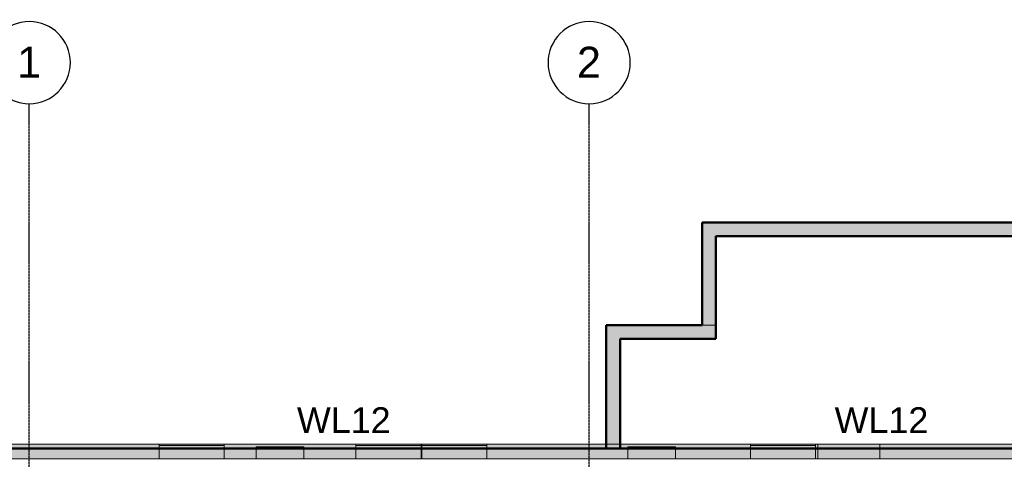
# Model space of a CAD drawing. Header units: inches. Extents: x -4126 to -1814, y 9773 to 12338.
# Tile 83 of 113: x -3487 to -2912, y 12081 to 12338. Entities that reach past the tile are written whole.
import ezdxf

# ---------------------------------------------------------------- set-up
doc = ezdxf.new("R2010")
doc.units = ezdxf.units.IN
doc.header["$MEASUREMENT"] = 0
doc.linetypes.add('Grid Line 1_2_', pattern=[0.875, 0.5, -0.125, 0.125, -0.125])
for name, color, linetype, lineweight in [('A-WALL', 113, 'Continuous', 13), ('S-FNDN', 32, 'Continuous', 13), ('S-GRID', 1, 'Continuous', 9), ('S-GRID-IDEN', 1, 'Continuous', 30)]:
    doc.layers.add(name, color=color, linetype=linetype, lineweight=lineweight)
doc.layers.add('loads', color=1, linetype='Continuous')
doc.styles.add('Arial', font='Arial.ttf', dxfattribs={"height": 18})

# ---------------------------------------------------------------- blocks, each defined once
blk = doc.blocks.new('CTR - 1st Phase - Shell_rvt-1-FRAMING PLAN - 1ST FLOOR')
at = {"layer": 'A-WALL', "lineweight": 5, "transparency": 33554585}
h = blk.add_hatch(color=13, dxfattribs=at)
h.paths.add_polyline_path([(-2718.32, 12087.19), (-2716.32, 12087.19), (-2716.32, 12089.69), (-2753.31, 12089.69), (-2753.31, 12087.19), (-2746.2, 12087.19), (-2746.2, 12088.19), (-2718.32, 12088.19), (-2718.32, 12087.2)], flags=0)
h.paths.add_polyline_path([(-3819.32, 12087.19), (-3712.62, 12087.19), (-3712.62, 12089.69), (-3823.2, 12089.69), (-3823.2, 12087.19)], flags=0)
h.paths.add_polyline_path([(-3674.6, 12087.19), (-3673.59, 12087.19), (-3673.59, 12089.69), (-3674.6, 12089.69), (-3674.6, 12087.75)], flags=0)
h.paths.add_polyline_path([(-3637.46, 12087.19), (-3631.32, 12087.19), (-3631.32, 12089.69), (-3637.46, 12089.69), (-3637.46, 12087.27)], flags=0)
h.paths.add_polyline_path([(-2791.52, 12087.19), (-2791.34, 12087.19), (-2791.34, 12089.69), (-2791.52, 12089.69), (-2791.52, 12087.63)], flags=0)
h.paths.add_polyline_path([(-3136.32, 12087.19), (-3131.77, 12087.19), (-3131.77, 12088.19), (-3103.89, 12088.19), (-3103.89, 12087.19), (-3060.14, 12087.19), (-3060.14, 12089.69), (-3136.32, 12089.69), (-3136.32, 12089.64)], flags=0)
h.paths.add_polyline_path([(-2829.55, 12087.19), (-2829.55, 12089.69), (-2831.06, 12089.69), (-2831.06, 12087.19)], flags=0)
h.paths.add_polyline_path([(-3022.11, 12087.19), (-3020.79, 12087.19), (-3020.79, 12089.69), (-3022.11, 12089.69), (-3022.11, 12088.98)], flags=0)
h.paths.add_polyline_path([(-2984.66, 12087.19), (-2867.19, 12087.19), (-2867.19, 12089.69), (-2984.66, 12089.69), (-2984.66, 12088.76)], flags=0)
h = blk.add_hatch(color=13, dxfattribs=at)
h.paths.add_polyline_path([(-3823.2, 12081.06), (-3822.07, 12081.06), (-3822.03, 12081.19), (-3712.62, 12081.19), (-3712.62, 12087.19), (-3823.2, 12087.19)], flags=0)
h.paths.add_polyline_path([(-3631.32, 12081.19), (-3628.8, 12081.19), (-3628.8, 12087.19), (-3637.46, 12087.19), (-3637.46, 12081.19), (-3631.39, 12081.19)], flags=0)
h.paths.add_polyline_path([(-3673.59, 12081.19), (-3673.59, 12087.19), (-3674.6, 12087.15), (-3674.6, 12081.19)], flags=0)
h.paths.add_polyline_path([(-3582.66, 12081.19), (-3559.15, 12081.19), (-3559.15, 12087.19), (-3600.92, 12087.19), (-3600.92, 12081.19), (-3582.7, 12081.19)], flags=0)
h.paths.add_polyline_path([(-3487.74, 12081.19), (-3405.42, 12081.19), (-3405.42, 12087.19), (-3521.12, 12087.19), (-3521.12, 12081.19), (-3488.14, 12081.19)], flags=0)
h.paths.add_polyline_path([(-3348.8, 12081.19), (-3348.8, 12087.19), (-3367.4, 12087.19), (-3367.4, 12081.19)], flags=0)
h.paths.add_polyline_path([(-3296.22, 12081.19), (-3290.54, 12081.19), (-3290.54, 12087.19), (-3320.92, 12087.19), (-3320.92, 12081.19), (-3296.61, 12081.19)], flags=0)
h.paths.add_polyline_path([(-3199.61, 12081.19), (-3131.77, 12081.19), (-3131.77, 12087.19), (-3214.11, 12087.19), (-3214.11, 12081.19), (-3199.65, 12081.19)], flags=0)
h.paths.add_polyline_path([(-3103.84, 12081.19), (-3060.14, 12081.19), (-3060.14, 12087.19), (-3103.89, 12087.19), (-3103.88, 12081.19)], flags=0)
h.paths.add_polyline_path([(-2960.16, 12081.19), (-2867.19, 12081.19), (-2867.19, 12087.19), (-2984.66, 12087.19), (-2984.66, 12081.19), (-2960.2, 12081.19)], flags=0)
h.paths.add_polyline_path([(-3252.51, 12081.19), (-3252.14, 12081.19), (-3252.14, 12087.19), (-3252.51, 12087.19), (-3252.51, 12084.89)], flags=0)
h.paths.add_polyline_path([(-3022.11, 12081.19), (-3020.79, 12081.19), (-3020.79, 12087.19), (-3022.11, 12087.18), (-3022.11, 12081.46)], flags=0)
h.paths.add_polyline_path([(-2656.02, 12081.19), (-2641.82, 12081.19), (-2641.82, 12081.69), (-2641.24, 12081.69), (-2641.24, 12087.19), (-2656.32, 12087.19), (-2656.32, 12081.19)], flags=0)
h = blk.add_hatch(color=13, dxfattribs=at)
h.paths.add_polyline_path([(-3290.54, 12087.19), (-3290.54, 12089.69), (-3367.4, 12089.69), (-3367.4, 12087.19), (-3348.8, 12087.19), (-3348.8, 12088.19), (-3320.92, 12088.19), (-3320.92, 12087.19)], flags=0)
h.paths.add_polyline_path([(-2696.32, 12087.19), (-2696.32, 12089.69), (-2716.32, 12089.69), (-2716.32, 12087.19)], flags=0)
h.paths.add_polyline_path([(-3631.32, 12087.19), (-3628.8, 12087.19), (-3628.8, 12088.19), (-3600.92, 12088.19), (-3600.92, 12087.19), (-3559.15, 12087.19), (-3559.15, 12089.69), (-3631.32, 12089.69)], flags=0)
h.paths.add_polyline_path([(-2641.24, 12087.19), (-2641.24, 12089.69), (-2656.32, 12089.69), (-2656.32, 12087.19)], flags=0)
h.paths.add_polyline_path([(-3521.12, 12087.19), (-3405.42, 12087.19), (-3405.42, 12089.69), (-3521.12, 12089.69), (-3521.12, 12089.12)], flags=0)
h.paths.add_polyline_path([(-3144.32, 12087.19), (-3144.32, 12089.69), (-3214.11, 12089.69), (-3214.11, 12087.19)], flags=0)
h.paths.add_polyline_path([(-3252.51, 12087.19), (-3252.14, 12087.19), (-3252.14, 12089.69), (-3252.51, 12089.69), (-3252.51, 12087.74)], flags=0)
for points in [[(-3367.4, 12087.19), (-3367.4, 12089.69), (-3405.42, 12089.69), (-3405.42, 12087.19)], [(-3391.09, 12081.19), (-3367.4, 12081.19), (-3367.4, 12087.19), (-3405.42, 12087.19), (-3405.42, 12081.19), (-3391.13, 12081.19)], [(-3320.92, 12087.19), (-3320.92, 12088.19), (-3348.8, 12088.19), (-3348.8, 12087.19)], [(-3343.29, 12081.19), (-3320.92, 12081.19), (-3320.92, 12087.19), (-3348.8, 12087.19), (-3348.8, 12081.19), (-3343.67, 12081.19)], [(-3261.58, 12087.19), (-3252.51, 12087.19), (-3252.51, 12089.69), (-3290.54, 12089.69), (-3290.54, 12087.19)], [(-3252.51, 12081.19), (-3252.51, 12087.19), (-3290.54, 12087.19), (-3290.54, 12081.19), (-3261.58, 12081.19)], [(-3214.11, 12087.19), (-3214.11, 12089.69), (-3252.14, 12089.69), (-3252.14, 12087.19)], [(-3247.45, 12081.19), (-3214.11, 12081.19), (-3214.11, 12087.19), (-3252.14, 12087.19), (-3252.14, 12081.19), (-3247.49, 12081.19)], [(-3136.32, 12087.19), (-3136.32, 12089.69), (-3144.32, 12089.69), (-3144.32, 12087.19)], [(-3103.89, 12087.19), (-3103.89, 12088.19), (-3131.77, 12088.19), (-3131.77, 12087.19), (-3126.51, 12087.19)], [(-3105.08, 12081.19), (-3103.89, 12081.19), (-3103.89, 12087.19), (-3131.77, 12087.19), (-3131.77, 12081.19), (-3126.51, 12081.19)], [(-3022.11, 12087.19), (-3022.11, 12089.69), (-3060.14, 12089.69), (-3060.14, 12087.19)], [(-3055.92, 12081.19), (-3022.11, 12081.19), (-3022.11, 12087.19), (-3060.14, 12087.19), (-3060.14, 12081.19), (-3055.96, 12081.19)], [(-2991.44, 12087.19), (-2984.66, 12087.19), (-2984.66, 12089.69), (-3020.79, 12089.69), (-3020.79, 12087.19)], [(-3008.04, 12081.19), (-2984.66, 12081.19), (-2984.66, 12087.19), (-3020.79, 12087.19), (-3020.79, 12081.19), (-3008.08, 12081.19)], [(-3391.18, 12081.06), (-3390.72, 12081.06), (-3390.72, 12081.19), (-3391.55, 12081.19), (-3391.55, 12081.06)], [(-3343.25, 12081.06), (-3342.84, 12081.06), (-3342.84, 12081.19), (-3343.67, 12081.19), (-3343.67, 12081.06), (-3343.29, 12081.06)], [(-3252.51, 12081.06), (-3252.51, 12081.19), (-3290.54, 12081.19), (-3290.54, 12081.06), (-3261.58, 12081.06)], [(-3247.07, 12081.06), (-3247.07, 12081.19), (-3247.91, 12081.19), (-3247.91, 12081.06), (-3247.45, 12081.06)], [(-3104.69, 12081.06), (-3104.69, 12081.19), (-3105.08, 12081.19), (-3105.08, 12081.06)], [(-3103.89, 12081.06), (-3103.89, 12081.19), (-3104.26, 12081.19), (-3104.26, 12081.06)], [(-3056, 12081.06), (-3055.54, 12081.06), (-3055.54, 12081.19), (-3056.38, 12081.19), (-3056.38, 12081.06)], [(-3008.12, 12081.06), (-3007.66, 12081.06), (-3007.66, 12081.19), (-3008.5, 12081.19), (-3008.5, 12081.06)]]:
    blk.add_hatch(color=13, dxfattribs=at).paths.add_polyline_path(points, flags=0)
h = blk.add_hatch(color=13, dxfattribs=at)
h.paths.add_polyline_path([(-2912.27, 12081.06), (-2911.9, 12081.06), (-2911.9, 12081.19), (-2912.73, 12081.19), (-2912.73, 12081.06), (-2912.32, 12081.06)], flags=0)
h.paths.add_polyline_path([(-3487.32, 12081.06), (-3486.48, 12081.06), (-3486.48, 12081.19), (-3487.32, 12081.19)], flags=0)
h.paths.add_polyline_path([(-3582.25, 12081.06), (-3582.25, 12081.19), (-3583.08, 12081.19), (-3583.08, 12081.06), (-3582.62, 12081.06)], flags=0)
h.paths.add_polyline_path([(-3439.02, 12081.06), (-3438.6, 12081.06), (-3438.6, 12081.19), (-3439.43, 12081.19), (-3439.43, 12081.06), (-3439.06, 12081.06)], flags=0)
h.paths.add_polyline_path([(-2959.78, 12081.06), (-2959.78, 12081.19), (-2960.61, 12081.19), (-2960.61, 12081.06), (-2960.16, 12081.06)], flags=0)
h.paths.add_polyline_path([(-3103.43, 12081.06), (-3103.43, 12081.19), (-3103.89, 12081.19), (-3103.88, 12081.06), (-3103.8, 12081.06)], flags=0)
h.paths.add_polyline_path([(-3295.37, 12081.06), (-3294.95, 12081.06), (-3294.95, 12081.19), (-3295.79, 12081.19), (-3295.79, 12081.06), (-3295.41, 12081.06)], flags=0)
h.paths.add_polyline_path([(-3152.14, 12081.06), (-3151.31, 12081.06), (-3151.31, 12081.19), (-3152.14, 12081.19)], flags=0)
h.paths.add_polyline_path([(-3630.13, 12081.06), (-3630.13, 12081.19), (-3630.96, 12081.19), (-3630.96, 12081.06), (-3630.5, 12081.06)], flags=0)
h.paths.add_polyline_path([(-3199.57, 12081.06), (-3199.19, 12081.06), (-3199.19, 12081.19), (-3200.02, 12081.19), (-3200.02, 12081.06), (-3199.61, 12081.06)], flags=0)
h.paths.add_polyline_path([(-3822.07, 12081.06), (-3821.66, 12081.06), (-3821.66, 12081.19), (-3822.07, 12081.19), (-3822.07, 12081.11)], flags=0)
h.paths.add_polyline_path([(-3726.35, 12081.06), (-3725.89, 12081.06), (-3725.89, 12081.19), (-3726.72, 12081.19), (-3726.72, 12081.06)], flags=0)
h.paths.add_polyline_path([(-3774.15, 12081.06), (-3773.77, 12081.06), (-3773.77, 12081.19), (-3774.61, 12081.19), (-3774.61, 12081.06), (-3774.19, 12081.06)], flags=0)
h = blk.add_hatch(color=13, dxfattribs=at)
h.paths.add_polyline_path([(-2641.82, 12081.06), (-2641.82, 12081.19), (-2656.32, 12081.19), (-2656.32, 12081.06)], flags=0)
h.paths.add_polyline_path([(-3599.25, 12081.06), (-3583.9, 12081.06), (-3583.9, 12081.19), (-3600.92, 12081.19), (-3600.92, 12081.06)], flags=0)
h.paths.add_polyline_path([(-3583.51, 12081.06), (-3583.08, 12081.06), (-3583.08, 12081.19), (-3583.51, 12081.19)], flags=0)
h.paths.add_polyline_path([(-3582.25, 12081.06), (-3581.82, 12081.06), (-3581.82, 12081.19), (-3582.25, 12081.19)], flags=0)
h.paths.add_polyline_path([(-2867.19, 12081.06), (-2867.19, 12081.19), (-2911.08, 12081.19), (-2911.08, 12081.06)], flags=0)
h.paths.add_polyline_path([(-3581.42, 12081.06), (-3559.15, 12081.06), (-3559.15, 12081.19), (-3581.42, 12081.19)], flags=0)
h.paths.add_polyline_path([(-2911.47, 12081.06), (-2911.47, 12081.19), (-2911.9, 12081.19), (-2911.9, 12081.06)], flags=0)
h.paths.add_polyline_path([(-2939.77, 12081.06), (-2913.56, 12081.06), (-2913.56, 12081.19), (-2958.96, 12081.19), (-2958.96, 12081.06)], flags=0)
h.paths.add_polyline_path([(-3628.8, 12081.06), (-3628.8, 12081.19), (-3629.3, 12081.15), (-3629.3, 12081.06)], flags=0)
h.paths.add_polyline_path([(-3521.12, 12081.06), (-3488.14, 12081.06), (-3488.14, 12081.19), (-3521.12, 12081.19)], flags=0)
h.paths.add_polyline_path([(-2912.73, 12081.06), (-2912.73, 12081.19), (-2913.16, 12081.19), (-2913.16, 12081.06)], flags=0)
h.paths.add_polyline_path([(-3487.74, 12081.06), (-3487.32, 12081.06), (-3487.32, 12081.19), (-3487.74, 12081.19)], flags=0)
h.paths.add_polyline_path([(-3629.7, 12081.06), (-3629.7, 12081.19), (-3630.13, 12081.19), (-3630.13, 12081.06)], flags=0)
h.paths.add_polyline_path([(-2959.35, 12081.06), (-2959.35, 12081.19), (-2959.78, 12081.19), (-2959.78, 12081.06)], flags=0)
h.paths.add_polyline_path([(-2961.04, 12081.06), (-2960.61, 12081.06), (-2960.61, 12081.19), (-2961.04, 12081.19)], flags=0)
h.paths.add_polyline_path([(-3486.48, 12081.06), (-3486.05, 12081.06), (-3486.05, 12081.19), (-3486.48, 12081.19)], flags=0)
h.paths.add_polyline_path([(-2961.44, 12081.06), (-2961.44, 12081.19), (-2984.66, 12081.19), (-2984.66, 12081.06)], flags=0)
h.paths.add_polyline_path([(-3485.66, 12081.06), (-3440.26, 12081.06), (-3440.26, 12081.19), (-3485.66, 12081.19)], flags=0)
h.paths.add_polyline_path([(-3439.86, 12081.06), (-3439.43, 12081.06), (-3439.43, 12081.19), (-3439.86, 12081.19)], flags=0)
h.paths.add_polyline_path([(-3096.25, 12081.06), (-3060.14, 12081.06), (-3060.14, 12081.19), (-3102.6, 12081.19), (-3102.6, 12081.06)], flags=0)
h.paths.add_polyline_path([(-3103, 12081.06), (-3103, 12081.19), (-3103.43, 12081.19), (-3103.43, 12081.06)], flags=0)
h.paths.add_polyline_path([(-3630.96, 12081.06), (-3630.96, 12081.19), (-3631.39, 12081.19), (-3631.39, 12081.06)], flags=0)
h.paths.add_polyline_path([(-3438.6, 12081.06), (-3438.17, 12081.06), (-3438.17, 12081.19), (-3438.6, 12081.19)], flags=0)
h.paths.add_polyline_path([(-3020.79, 12081.06), (-3020.79, 12081.19), (-3022.11, 12081.19), (-3022.11, 12081.06)], flags=0)
h.paths.add_polyline_path([(-3437.78, 12081.06), (-3405.42, 12081.06), (-3405.42, 12081.19), (-3437.78, 12081.19)], flags=0)
h.paths.add_polyline_path([(-3631.78, 12081.06), (-3631.78, 12081.19), (-3637.46, 12081.19), (-3637.46, 12081.06), (-3633.01, 12081.06)], flags=0)
h.paths.add_polyline_path([(-3152.14, 12081.06), (-3152.14, 12081.19), (-3152.57, 12081.19), (-3152.57, 12081.06)], flags=0)
h.paths.add_polyline_path([(-3152.97, 12081.06), (-3152.97, 12081.19), (-3198.37, 12081.19), (-3198.37, 12081.06)], flags=0)
h.paths.add_polyline_path([(-3367.4, 12081.06), (-3348.8, 12081.06), (-3348.8, 12081.19), (-3367.4, 12081.19)], flags=0)
h.paths.add_polyline_path([(-3320.92, 12081.06), (-3296.61, 12081.06), (-3296.61, 12081.19), (-3320.92, 12081.19)], flags=0)
h.paths.add_polyline_path([(-3198.76, 12081.06), (-3198.76, 12081.19), (-3199.19, 12081.19), (-3199.19, 12081.06)], flags=0)
h.paths.add_polyline_path([(-3296.22, 12081.06), (-3295.79, 12081.06), (-3295.79, 12081.19), (-3296.22, 12081.19)], flags=0)
h.paths.add_polyline_path([(-3131.77, 12081.06), (-3131.77, 12081.19), (-3150.49, 12081.19), (-3150.49, 12081.06)], flags=0)
h.paths.add_polyline_path([(-3150.88, 12081.06), (-3150.88, 12081.19), (-3151.31, 12081.19), (-3151.31, 12081.06)], flags=0)
h.paths.add_polyline_path([(-3294.95, 12081.06), (-3294.52, 12081.06), (-3294.52, 12081.19), (-3294.95, 12081.19)], flags=0)
h.paths.add_polyline_path([(-3200.02, 12081.06), (-3200.02, 12081.19), (-3200.45, 12081.19), (-3200.45, 12081.06)], flags=0)
h.paths.add_polyline_path([(-3294.13, 12081.06), (-3290.54, 12081.06), (-3290.54, 12081.19), (-3294.13, 12081.19)], flags=0)
h.paths.add_polyline_path([(-3200.85, 12081.06), (-3200.85, 12081.19), (-3214.11, 12081.19), (-3214.11, 12081.06)], flags=0)
h.paths.add_polyline_path([(-3252.51, 12081.06), (-3252.14, 12081.06), (-3252.14, 12081.19), (-3252.51, 12081.19)], flags=0)
h.paths.add_polyline_path([(-3819.32, 12081.06), (-3775.43, 12081.06), (-3775.43, 12081.19), (-3820.83, 12081.16), (-3820.83, 12081.06)], flags=0)
h.paths.add_polyline_path([(-3747.32, 12081.06), (-3727.55, 12081.06), (-3727.55, 12081.19), (-3772.95, 12081.19), (-3772.95, 12081.06)], flags=0)
h.paths.add_polyline_path([(-3821.66, 12081.06), (-3821.23, 12081.06), (-3821.23, 12081.19), (-3821.66, 12081.19), (-3821.66, 12081.13)], flags=0)
h.paths.add_polyline_path([(-3712.62, 12081.06), (-3712.62, 12081.19), (-3725.07, 12081.19), (-3725.07, 12081.06)], flags=0)
h.paths.add_polyline_path([(-3674.6, 12081.06), (-3673.59, 12081.06), (-3673.59, 12081.19), (-3674.6, 12081.19)], flags=0)
h.paths.add_polyline_path([(-3725.46, 12081.06), (-3725.46, 12081.19), (-3725.89, 12081.19), (-3725.89, 12081.06)], flags=0)
h.paths.add_polyline_path([(-3726.74, 12081.06), (-3726.72, 12081.06), (-3726.72, 12081.19), (-3727.15, 12081.19), (-3727.15, 12081.06)], flags=0)
h.paths.add_polyline_path([(-3773.76, 12081.06), (-3773.34, 12081.06), (-3773.34, 12081.19), (-3773.77, 12081.19), (-3773.77, 12081.06)], flags=0)
h.paths.add_polyline_path([(-3774.61, 12081.06), (-3774.61, 12081.19), (-3775.04, 12081.19), (-3775.04, 12081.06)], flags=0)
h = blk.add_hatch(color=13, dxfattribs=at)
h.paths.add_polyline_path([(-3486.05, 12081.06), (-3485.66, 12081.06), (-3485.66, 12081.19), (-3486.05, 12081.19)], flags=0)
h.paths.add_polyline_path([(-2911.08, 12081.06), (-2911.08, 12081.19), (-2911.47, 12081.19), (-2911.47, 12081.06)], flags=0)
h.paths.add_polyline_path([(-3583.9, 12081.06), (-3583.51, 12081.06), (-3583.51, 12081.19), (-3583.9, 12081.19)], flags=0)
h.paths.add_polyline_path([(-3581.82, 12081.06), (-3581.42, 12081.06), (-3581.42, 12081.19), (-3581.82, 12081.19)], flags=0)
h.paths.add_polyline_path([(-2913.16, 12081.06), (-2913.16, 12081.19), (-2913.56, 12081.19), (-2913.56, 12081.06)], flags=0)
h.paths.add_polyline_path([(-3629.3, 12081.06), (-3629.3, 12081.19), (-3629.7, 12081.19), (-3629.7, 12081.06)], flags=0)
h.paths.add_polyline_path([(-2958.96, 12081.06), (-2958.96, 12081.19), (-2959.35, 12081.19), (-2959.35, 12081.06)], flags=0)
h.paths.add_polyline_path([(-2961.04, 12081.06), (-2961.04, 12081.19), (-2961.44, 12081.19), (-2961.44, 12081.06)], flags=0)
h.paths.add_polyline_path([(-3488.14, 12081.06), (-3487.74, 12081.06), (-3487.74, 12081.19), (-3488.14, 12081.19)], flags=0)
h.paths.add_polyline_path([(-3440.26, 12081.06), (-3439.86, 12081.06), (-3439.86, 12081.19), (-3440.26, 12081.19)], flags=0)
h.paths.add_polyline_path([(-3102.6, 12081.06), (-3102.6, 12081.19), (-3103, 12081.19), (-3103, 12081.06)], flags=0)
h.paths.add_polyline_path([(-3631.39, 12081.06), (-3631.39, 12081.19), (-3631.78, 12081.19), (-3631.78, 12081.06)], flags=0)
h.paths.add_polyline_path([(-3198.37, 12081.06), (-3198.37, 12081.19), (-3198.76, 12081.19), (-3198.76, 12081.06)], flags=0)
h.paths.add_polyline_path([(-3152.57, 12081.06), (-3152.57, 12081.19), (-3152.97, 12081.19), (-3152.97, 12081.06)], flags=0)
h.paths.add_polyline_path([(-3438.17, 12081.06), (-3437.78, 12081.06), (-3437.78, 12081.19), (-3438.17, 12081.19)], flags=0)
h.paths.add_polyline_path([(-3296.61, 12081.06), (-3296.22, 12081.06), (-3296.22, 12081.19), (-3296.61, 12081.19)], flags=0)
h.paths.add_polyline_path([(-3150.49, 12081.06), (-3150.49, 12081.19), (-3150.88, 12081.19), (-3150.88, 12081.06)], flags=0)
h.paths.add_polyline_path([(-3200.45, 12081.06), (-3200.45, 12081.19), (-3200.85, 12081.19), (-3200.85, 12081.06)], flags=0)
h.paths.add_polyline_path([(-3294.52, 12081.06), (-3294.13, 12081.06), (-3294.13, 12081.19), (-3294.52, 12081.19)], flags=0)
h.paths.add_polyline_path([(-3821.23, 12081.06), (-3820.83, 12081.06), (-3820.83, 12081.19), (-3821.23, 12081.19), (-3821.23, 12081.15)], flags=0)
h.paths.add_polyline_path([(-3725.07, 12081.06), (-3725.07, 12081.19), (-3725.46, 12081.19), (-3725.46, 12081.06)], flags=0)
h.paths.add_polyline_path([(-3775.04, 12081.06), (-3775.04, 12081.19), (-3775.43, 12081.19), (-3775.43, 12081.06)], flags=0)
h.paths.add_polyline_path([(-3727.55, 12081.06), (-3727.15, 12081.06), (-3727.15, 12081.19), (-3727.55, 12081.19)], flags=0)
h.paths.add_polyline_path([(-3773.34, 12081.06), (-3772.95, 12081.06), (-3772.95, 12081.19), (-3773.34, 12081.19)], flags=0)
h = blk.add_hatch(color=13, dxfattribs=at)
h.paths.add_polyline_path([(-3405.42, 12081.06), (-3392.37, 12081.06), (-3392.37, 12081.19), (-3405.42, 12081.19)], flags=0)
h.paths.add_polyline_path([(-3391.98, 12081.06), (-3391.55, 12081.06), (-3391.55, 12081.19), (-3391.98, 12081.19)], flags=0)
h.paths.add_polyline_path([(-3367.4, 12081.06), (-3367.4, 12081.19), (-3389.89, 12081.19), (-3389.89, 12081.06)], flags=0)
h.paths.add_polyline_path([(-3390.29, 12081.06), (-3390.29, 12081.19), (-3390.72, 12081.19), (-3390.72, 12081.06)], flags=0)
h = blk.add_hatch(color=13, dxfattribs=at)
h.paths.add_polyline_path([(-3391.98, 12081.06), (-3391.98, 12081.19), (-3392.37, 12081.19), (-3392.37, 12081.06)], flags=0)
h.paths.add_polyline_path([(-3389.89, 12081.06), (-3389.89, 12081.19), (-3390.29, 12081.19), (-3390.29, 12081.06)], flags=0)
h = blk.add_hatch(color=13, dxfattribs=at)
h.paths.add_polyline_path([(-3344.49, 12081.06), (-3344.49, 12081.19), (-3348.8, 12081.19), (-3348.8, 12081.06)], flags=0)
h.paths.add_polyline_path([(-3320.92, 12081.06), (-3320.92, 12081.19), (-3342.01, 12081.19), (-3342.01, 12081.06)], flags=0)
h.paths.add_polyline_path([(-3342.41, 12081.06), (-3342.41, 12081.19), (-3342.84, 12081.19), (-3342.84, 12081.06)], flags=0)
h.paths.add_polyline_path([(-3344.1, 12081.06), (-3343.67, 12081.06), (-3343.67, 12081.19), (-3344.1, 12081.19)], flags=0)
h = blk.add_hatch(color=13, dxfattribs=at)
h.paths.add_polyline_path([(-3344.49, 12081.06), (-3344.1, 12081.06), (-3344.1, 12081.19), (-3344.49, 12081.19)], flags=0)
h.paths.add_polyline_path([(-3342.01, 12081.06), (-3342.01, 12081.19), (-3342.41, 12081.19), (-3342.41, 12081.06)], flags=0)
h = blk.add_hatch(color=13, dxfattribs=at)
h.paths.add_polyline_path([(-3252.14, 12081.06), (-3248.73, 12081.06), (-3248.73, 12081.19), (-3252.14, 12081.19)], flags=0)
h.paths.add_polyline_path([(-3248.34, 12081.06), (-3247.91, 12081.06), (-3247.91, 12081.19), (-3248.34, 12081.19)], flags=0)
h.paths.add_polyline_path([(-3214.11, 12081.06), (-3214.11, 12081.19), (-3246.25, 12081.19), (-3246.25, 12081.06)], flags=0)
h.paths.add_polyline_path([(-3246.64, 12081.06), (-3246.64, 12081.19), (-3247.07, 12081.19), (-3247.07, 12081.06)], flags=0)
h = blk.add_hatch(color=13, dxfattribs=at)
h.paths.add_polyline_path([(-3248.34, 12081.06), (-3248.34, 12081.19), (-3248.73, 12081.19), (-3248.73, 12081.06)], flags=0)
h.paths.add_polyline_path([(-3246.25, 12081.06), (-3246.25, 12081.19), (-3246.64, 12081.19), (-3246.64, 12081.06)], flags=0)
h = blk.add_hatch(color=13, dxfattribs=at)
h.paths.add_polyline_path([(-3126.51, 12081.06), (-3105.08, 12081.06), (-3105.08, 12081.19), (-3131.77, 12081.19), (-3131.77, 12081.06)], flags=0)
h.paths.add_polyline_path([(-3104.26, 12081.06), (-3104.26, 12081.19), (-3104.69, 12081.19), (-3104.69, 12081.06)], flags=0)
h = blk.add_hatch(color=13, dxfattribs=at)
h.paths.add_polyline_path([(-3060.14, 12081.06), (-3057.2, 12081.06), (-3057.2, 12081.19), (-3060.14, 12081.19)], flags=0)
h.paths.add_polyline_path([(-3056.81, 12081.06), (-3056.38, 12081.06), (-3056.38, 12081.19), (-3056.81, 12081.19)], flags=0)
h.paths.add_polyline_path([(-3022.11, 12081.06), (-3022.11, 12081.19), (-3054.72, 12081.19), (-3054.72, 12081.06)], flags=0)
h.paths.add_polyline_path([(-3055.12, 12081.06), (-3055.12, 12081.19), (-3055.54, 12081.19), (-3055.54, 12081.06)], flags=0)
h = blk.add_hatch(color=13, dxfattribs=at)
h.paths.add_polyline_path([(-3054.72, 12081.06), (-3054.72, 12081.19), (-3055.12, 12081.19), (-3055.12, 12081.06)], flags=0)
h.paths.add_polyline_path([(-3056.81, 12081.06), (-3056.81, 12081.19), (-3057.2, 12081.19), (-3057.2, 12081.06)], flags=0)
h = blk.add_hatch(color=13, dxfattribs=at)
h.paths.add_polyline_path([(-3007.66, 12081.06), (-3007.23, 12081.06), (-3007.23, 12081.19), (-3007.66, 12081.19)], flags=0)
h.paths.add_polyline_path([(-2984.66, 12081.06), (-2984.66, 12081.19), (-3006.84, 12081.19), (-3006.84, 12081.06), (-2991.44, 12081.06)], flags=0)
h.paths.add_polyline_path([(-3008.5, 12081.06), (-3008.5, 12081.19), (-3008.93, 12081.19), (-3008.93, 12081.06)], flags=0)
h.paths.add_polyline_path([(-3020.79, 12081.06), (-3009.32, 12081.06), (-3009.32, 12081.19), (-3020.79, 12081.19)], flags=0)
h = blk.add_hatch(color=13, dxfattribs=at)
h.paths.add_polyline_path([(-3006.84, 12081.06), (-3006.84, 12081.19), (-3007.23, 12081.19), (-3007.23, 12081.06)], flags=0)
h.paths.add_polyline_path([(-3008.93, 12081.06), (-3008.93, 12081.19), (-3009.32, 12081.19), (-3009.32, 12081.06)], flags=0)
at = {"layer": 'A-WALL', "color": 9}
for p, q in [((-3637.46, 12087.19), (-3144.32, 12087.19)), ((-3144.32, 12087.19), (-3631.32, 12087.19)), ((-3136.32, 12089.69), (-3144.32, 12089.69)), ((-3144.32, 12089.69), (-3144.32, 12087.19)), ((-3136.32, 12087.19), (-3144.32, 12087.19)), ((-3144.32, 12087.19), (-3136.32, 12087.19)), ((-2838.32, 12087.19), (-3136.32, 12087.19)), ((-3136.32, 12087.19), (-3020.79, 12087.19)), ((-3020.79, 12087.19), (-3020.79, 12081.19)), ((-2984.66, 12087.19), (-3020.79, 12087.19)), ((-2984.66, 12087.19), (-2867.19, 12087.19)), ((-2984.66, 12081.19), (-2984.66, 12087.19)), ((-3486.86, 12081.06), (-3486.05, 12081.06)), ((-3486.05, 12081.06), (-3485.66, 12081.06)), ((-3485.66, 12081.06), (-3440.26, 12081.06)), ((-3440.26, 12081.06), (-3439.86, 12081.06)), ((-3439.86, 12081.06), (-3439.06, 12081.06)), ((-3438.98, 12081.06), (-3438.17, 12081.06)), ((-3438.17, 12081.06), (-3437.78, 12081.06)), ((-3437.78, 12081.06), (-3392.37, 12081.06)), ((-3392.37, 12081.06), (-3391.98, 12081.06)), ((-3391.98, 12081.06), (-3391.18, 12081.06)), ((-3391.09, 12081.06), (-3390.29, 12081.06)), ((-3390.29, 12081.06), (-3389.89, 12081.06)), ((-3389.89, 12081.06), (-3344.49, 12081.06)), ((-3344.49, 12081.06), (-3344.1, 12081.06)), ((-3344.1, 12081.06), (-3343.29, 12081.06)), ((-3343.21, 12081.06), (-3342.41, 12081.06)), ((-3342.41, 12081.06), (-3342.01, 12081.06)), ((-3342.01, 12081.06), (-3296.61, 12081.06)), ((-3296.61, 12081.06), (-3296.22, 12081.06)), ((-3296.22, 12081.06), (-3295.41, 12081.06)), ((-3295.33, 12081.06), (-3294.52, 12081.06)), ((-3294.52, 12081.06), (-3294.13, 12081.06)), ((-3294.13, 12081.06), (-3248.73, 12081.06)), ((-3248.73, 12081.06), (-3248.34, 12081.06)), ((-3248.34, 12081.06), (-3247.53, 12081.06)), ((-3247.45, 12081.06), (-3246.64, 12081.06)), ((-3246.64, 12081.06), (-3246.25, 12081.06)), ((-3246.25, 12081.06), (-3200.85, 12081.06)), ((-3200.85, 12081.06), (-3200.45, 12081.06)), ((-3200.45, 12081.06), (-3199.65, 12081.06)), ((-3199.57, 12081.06), (-3198.76, 12081.06)), ((-3198.76, 12081.06), (-3198.37, 12081.06)), ((-3198.37, 12081.06), (-3152.97, 12081.06)), ((-3152.97, 12081.06), (-3152.57, 12081.06)), ((-3152.57, 12081.06), (-3151.77, 12081.06)), ((-3151.68, 12081.06), (-3150.88, 12081.06)), ((-3150.88, 12081.06), (-3150.49, 12081.06)), ((-3150.49, 12081.06), (-3105.08, 12081.06)), ((-3105.08, 12081.06), (-3104.69, 12081.06)), ((-3104.69, 12081.06), (-3103.88, 12081.06)), ((-3103.8, 12081.06), (-3103, 12081.06)), ((-3103, 12081.06), (-3102.6, 12081.06)), ((-3102.6, 12081.06), (-3057.2, 12081.06)), ((-3057.2, 12081.06), (-3056.81, 12081.06)), ((-3056.81, 12081.06), (-3056, 12081.06)), ((-3055.92, 12081.06), (-3055.12, 12081.06)), ((-3055.12, 12081.06), (-3054.72, 12081.06)), ((-3054.72, 12081.06), (-3020.79, 12081.06)), ((-3020.79, 12081.19), (-3020.79, 12081.06)), ((-3020.79, 12081.06), (-3009.32, 12081.06)), ((-3009.32, 12081.06), (-3008.93, 12081.06)), ((-3008.93, 12081.06), (-3008.12, 12081.06)), ((-3008.04, 12081.06), (-3007.23, 12081.06)), ((-3007.23, 12081.06), (-3006.84, 12081.06)), ((-3006.84, 12081.06), (-2984.66, 12081.06)), ((-2984.66, 12081.06), (-2984.66, 12081.19)), ((-2984.66, 12081.06), (-2961.44, 12081.06)), ((-2961.44, 12081.06), (-2961.04, 12081.06)), ((-2961.04, 12081.06), (-2960.24, 12081.06)), ((-2960.16, 12081.06), (-2959.35, 12081.06)), ((-2959.35, 12081.06), (-2958.96, 12081.06)), ((-2958.96, 12081.06), (-2913.56, 12081.06)), ((-2913.56, 12081.06), (-2913.16, 12081.06)), ((-2913.16, 12081.06), (-2912.36, 12081.06)), ((-2912.27, 12081.06), (-2911.47, 12081.06))]:
    blk.add_line(p, q, dxfattribs=at)
at = {"layer": 'A-WALL', "color": 253}
for p, q in [((-3144.32, 12089.69), (-3631.32, 12089.69)), ((-3144.32, 12089.69), (-3136.32, 12089.69)), ((-3144.32, 12087.19), (-3144.32, 12089.69)), ((-2716.32, 12089.69), (-3136.32, 12089.69)), ((-3486.48, 12081.06), (-3486.86, 12081.06)), ((-3485.66, 12081.06), (-3486.05, 12081.06)), ((-3439.86, 12081.06), (-3440.26, 12081.06)), ((-3439.06, 12081.06), (-3439.43, 12081.06)), ((-3438.6, 12081.06), (-3438.98, 12081.06)), ((-3437.78, 12081.06), (-3438.17, 12081.06)), ((-3392.37, 12081.06), (-3391.98, 12081.06)), ((-3391.98, 12081.06), (-3392.37, 12081.06)), ((-3391.55, 12081.06), (-3391.18, 12081.06)), ((-3391.18, 12081.06), (-3391.55, 12081.06)), ((-3391.09, 12081.06), (-3390.72, 12081.06)), ((-3390.72, 12081.06), (-3391.09, 12081.06)), ((-3390.29, 12081.06), (-3389.89, 12081.06)), ((-3389.89, 12081.06), (-3390.29, 12081.06)), ((-3344.1, 12081.06), (-3344.49, 12081.06)), ((-3344.49, 12081.06), (-3344.1, 12081.06)), ((-3343.29, 12081.06), (-3343.67, 12081.06)), ((-3343.67, 12081.06), (-3343.29, 12081.06)), ((-3342.84, 12081.06), (-3343.21, 12081.06)), ((-3343.21, 12081.06), (-3342.84, 12081.06)), ((-3342.01, 12081.06), (-3342.41, 12081.06)), ((-3342.41, 12081.06), (-3342.01, 12081.06)), ((-3296.22, 12081.06), (-3296.61, 12081.06)), ((-3295.41, 12081.06), (-3295.79, 12081.06)), ((-3294.95, 12081.06), (-3295.33, 12081.06)), ((-3294.13, 12081.06), (-3294.52, 12081.06)), ((-3248.73, 12081.06), (-3248.34, 12081.06)), ((-3248.34, 12081.06), (-3248.73, 12081.06)), ((-3247.91, 12081.06), (-3247.53, 12081.06)), ((-3247.53, 12081.06), (-3247.91, 12081.06)), ((-3247.45, 12081.06), (-3247.07, 12081.06)), ((-3247.07, 12081.06), (-3247.45, 12081.06)), ((-3246.64, 12081.06), (-3246.25, 12081.06)), ((-3246.25, 12081.06), (-3246.64, 12081.06)), ((-3200.45, 12081.06), (-3200.85, 12081.06)), ((-3199.65, 12081.06), (-3200.02, 12081.06)), ((-3199.19, 12081.06), (-3199.57, 12081.06)), ((-3198.37, 12081.06), (-3198.76, 12081.06)), ((-3152.57, 12081.06), (-3152.97, 12081.06)), ((-3151.77, 12081.06), (-3152.14, 12081.06)), ((-3151.31, 12081.06), (-3151.68, 12081.06)), ((-3150.49, 12081.06), (-3150.88, 12081.06)), ((-3104.69, 12081.06), (-3105.08, 12081.06)), ((-3105.08, 12081.06), (-3104.69, 12081.06)), ((-3103.89, 12081.06), (-3104.26, 12081.06)), ((-3104.26, 12081.06), (-3103.89, 12081.06)), ((-3103.89, 12081.19), (-3103.89, 12081.06)), ((-3103.89, 12081.06), (-3103.89, 12081.19)), ((-3103.43, 12081.06), (-3103.8, 12081.06)), ((-3102.6, 12081.06), (-3103, 12081.06)), ((-3057.2, 12081.06), (-3056.81, 12081.06)), ((-3056.81, 12081.06), (-3057.2, 12081.06)), ((-3056.38, 12081.06), (-3056, 12081.06)), ((-3056, 12081.06), (-3056.38, 12081.06)), ((-3055.92, 12081.06), (-3055.54, 12081.06)), ((-3055.54, 12081.06), (-3055.92, 12081.06)), ((-3055.12, 12081.06), (-3054.72, 12081.06)), ((-3054.72, 12081.06), (-3055.12, 12081.06)), ((-3008.93, 12081.06), (-3009.32, 12081.06)), ((-3008.12, 12081.06), (-3008.5, 12081.06)), ((-3007.66, 12081.06), (-3008.04, 12081.06)), ((-3006.84, 12081.06), (-3007.23, 12081.06)), ((-2961.04, 12081.06), (-2961.44, 12081.06)), ((-2960.24, 12081.06), (-2960.61, 12081.06)), ((-2959.78, 12081.06), (-2960.16, 12081.06)), ((-2958.96, 12081.06), (-2959.35, 12081.06)), ((-2913.16, 12081.06), (-2913.56, 12081.06)), ((-2912.36, 12081.06), (-2912.73, 12081.06)), ((-2911.9, 12081.06), (-2912.27, 12081.06))]:
    blk.add_line(p, q, dxfattribs=at)
at = {"layer": 'A-WALL', "color": 33}
for p, q in [((-3521.12, 12089.69), (-3405.42, 12089.69)), ((-3367.4, 12089.69), (-3405.42, 12089.69)), ((-3405.42, 12089.69), (-3367.4, 12089.69)), ((-3405.42, 12089.69), (-3405.42, 12087.19)), ((-3405.42, 12088.94), (-3405.42, 12089.69)), ((-3405.42, 12088.94), (-3367.4, 12088.94)), ((-3367.4, 12088.94), (-3405.42, 12088.94)), ((-3405.42, 12087.19), (-3405.42, 12088.94)), ((-3405.42, 12087.19), (-3405.42, 12081.19)), ((-3405.42, 12081.19), (-3405.42, 12087.19)), ((-3367.4, 12089.69), (-3290.54, 12089.69)), ((-3367.4, 12088.94), (-3367.4, 12089.69)), ((-3367.4, 12087.19), (-3367.4, 12089.69)), ((-3367.4, 12088.94), (-3367.4, 12087.19)), ((-3367.4, 12087.19), (-3367.4, 12081.19)), ((-3367.4, 12081.19), (-3367.4, 12087.19)), ((-3320.92, 12088.19), (-3348.8, 12088.19)), ((-3348.8, 12088.19), (-3320.92, 12088.19)), ((-3348.8, 12087.19), (-3348.8, 12088.19)), ((-3348.8, 12087.19), (-3348.8, 12088.19)), ((-3348.8, 12081.19), (-3348.8, 12087.19)), ((-3348.8, 12081.19), (-3348.8, 12087.19)), ((-3320.92, 12088.19), (-3320.92, 12087.19)), ((-3320.92, 12087.19), (-3320.92, 12088.19)), ((-3320.92, 12087.19), (-3320.92, 12081.19)), ((-3320.92, 12081.19), (-3320.92, 12087.19)), ((-3252.51, 12089.69), (-3290.54, 12089.69)), ((-3290.54, 12089.69), (-3252.51, 12089.69)), ((-3290.54, 12089.69), (-3290.54, 12088.94)), ((-3290.54, 12089.69), (-3290.54, 12087.19)), ((-3290.54, 12088.94), (-3252.51, 12088.94)), ((-3252.51, 12088.94), (-3290.54, 12088.94)), ((-3290.54, 12087.19), (-3290.54, 12088.94)), ((-3290.54, 12081.19), (-3290.54, 12087.19)), ((-3290.54, 12087.19), (-3290.54, 12081.19)), ((-3252.51, 12089.69), (-3252.14, 12089.69)), ((-3252.51, 12087.19), (-3252.51, 12089.69)), ((-3252.51, 12089.69), (-3252.51, 12088.94)), ((-3252.51, 12088.94), (-3252.51, 12087.19)), ((-3252.51, 12081.19), (-3252.51, 12087.19)), ((-3252.51, 12087.19), (-3252.51, 12081.19)), ((-3214.11, 12089.69), (-3252.14, 12089.69)), ((-3252.14, 12089.69), (-3214.11, 12089.69)), ((-3252.14, 12089.69), (-3252.14, 12087.19)), ((-3252.14, 12088.94), (-3252.14, 12089.69)), ((-3252.14, 12088.94), (-3214.11, 12088.94)), ((-3214.11, 12088.94), (-3252.14, 12088.94)), ((-3252.14, 12087.19), (-3252.14, 12088.94)), ((-3252.14, 12087.19), (-3252.14, 12081.19)), ((-3252.14, 12081.19), (-3252.14, 12087.19)), ((-3214.11, 12089.69), (-3144.32, 12089.69)), ((-3214.11, 12088.94), (-3214.11, 12089.69)), ((-3214.11, 12087.19), (-3214.11, 12089.69)), ((-3214.11, 12088.94), (-3214.11, 12087.19)), ((-3214.11, 12087.19), (-3214.11, 12081.19)), ((-3214.11, 12081.19), (-3214.11, 12087.19)), ((-3136.32, 12089.69), (-3060.14, 12089.69)), ((-3103.89, 12088.19), (-3131.77, 12088.19)), ((-3131.77, 12088.19), (-3103.89, 12088.19)), ((-3131.77, 12087.19), (-3131.77, 12088.19)), ((-3131.77, 12087.19), (-3131.77, 12088.19)), ((-3131.77, 12081.19), (-3131.77, 12087.19)), ((-3131.77, 12081.19), (-3131.77, 12087.19)), ((-3103.89, 12088.19), (-3103.89, 12087.19)), ((-3103.89, 12087.19), (-3103.89, 12088.19)), ((-3103.89, 12087.19), (-3103.89, 12081.19)), ((-3103.89, 12081.19), (-3103.89, 12087.19)), ((-3022.11, 12089.69), (-3060.14, 12089.69)), ((-3060.14, 12089.69), (-3022.11, 12089.69)), ((-3060.14, 12089.69), (-3060.14, 12087.19)), ((-3060.14, 12088.94), (-3060.14, 12089.69)), ((-3060.14, 12088.94), (-3022.11, 12088.94)), ((-3022.11, 12088.94), (-3060.14, 12088.94)), ((-3060.14, 12087.19), (-3060.14, 12088.94)), ((-3060.14, 12087.19), (-3060.14, 12081.19)), ((-3060.14, 12081.19), (-3060.14, 12087.19)), ((-3022.11, 12089.69), (-3020.79, 12089.69)), ((-3022.11, 12088.98), (-3022.11, 12089.69)), ((-3022.11, 12087.19), (-3022.11, 12089.69)), ((-3022.11, 12088.94), (-3022.11, 12087.19)), ((-3022.11, 12087.18), (-3022.11, 12081.19)), ((-3022.11, 12081.19), (-3022.11, 12087.18)), ((-3020.79, 12089.69), (-2984.66, 12089.69)), ((-2984.66, 12089.69), (-3020.79, 12089.69)), ((-3020.79, 12089.69), (-3020.79, 12087.19)), ((-3020.79, 12087.19), (-3020.79, 12089.69)), ((-3020.79, 12087.19), (-3020.79, 12081.19)), ((-2984.66, 12089.69), (-2867.19, 12089.69)), ((-2984.66, 12087.19), (-2984.66, 12089.69)), ((-2984.66, 12087.19), (-2984.66, 12089.69)), ((-2984.66, 12081.19), (-2984.66, 12087.19)), ((-3486.05, 12081.06), (-3486.48, 12081.06)), ((-3440.26, 12081.06), (-3485.66, 12081.06)), ((-3439.43, 12081.06), (-3439.86, 12081.06)), ((-3438.17, 12081.06), (-3438.6, 12081.06)), ((-3405.42, 12081.06), (-3437.78, 12081.06)), ((-3405.42, 12081.19), (-3405.42, 12081.06)), ((-3405.42, 12081.06), (-3405.42, 12081.19)), ((-3405.42, 12081.06), (-3392.37, 12081.06)), ((-3392.37, 12081.06), (-3405.42, 12081.06)), ((-3391.98, 12081.06), (-3392.37, 12081.06)), ((-3391.98, 12081.06), (-3391.55, 12081.06)), ((-3391.55, 12081.06), (-3391.98, 12081.06)), ((-3391.18, 12081.06), (-3391.55, 12081.06)), ((-3390.72, 12081.06), (-3391.09, 12081.06)), ((-3390.72, 12081.06), (-3390.29, 12081.06)), ((-3390.29, 12081.06), (-3390.72, 12081.06)), ((-3389.89, 12081.06), (-3390.29, 12081.06)), ((-3389.89, 12081.06), (-3367.4, 12081.06)), ((-3367.4, 12081.06), (-3389.89, 12081.06)), ((-3367.4, 12081.19), (-3367.4, 12081.06)), ((-3367.4, 12081.06), (-3367.4, 12081.19)), ((-3348.8, 12081.06), (-3367.4, 12081.06)), ((-3348.8, 12081.06), (-3348.8, 12081.19)), ((-3348.8, 12081.06), (-3348.8, 12081.19)), ((-3344.49, 12081.06), (-3348.8, 12081.06)), ((-3348.8, 12081.06), (-3344.49, 12081.06)), ((-3344.1, 12081.06), (-3344.49, 12081.06)), ((-3343.67, 12081.06), (-3344.1, 12081.06)), ((-3344.1, 12081.06), (-3343.67, 12081.06)), ((-3343.29, 12081.06), (-3343.67, 12081.06)), ((-3342.84, 12081.06), (-3343.21, 12081.06)), ((-3342.41, 12081.06), (-3342.84, 12081.06)), ((-3342.84, 12081.06), (-3342.41, 12081.06)), ((-3342.01, 12081.06), (-3342.41, 12081.06)), ((-3320.92, 12081.06), (-3342.01, 12081.06)), ((-3342.01, 12081.06), (-3320.92, 12081.06)), ((-3320.92, 12081.19), (-3320.92, 12081.06)), ((-3320.92, 12081.06), (-3320.92, 12081.19)), ((-3296.61, 12081.06), (-3320.92, 12081.06)), ((-3295.79, 12081.06), (-3296.22, 12081.06)), ((-3294.52, 12081.06), (-3294.95, 12081.06)), ((-3290.54, 12081.06), (-3294.13, 12081.06)), ((-3290.54, 12081.06), (-3290.54, 12081.19)), ((-3290.54, 12081.19), (-3290.54, 12081.06)), ((-3290.54, 12081.06), (-3252.51, 12081.06)), ((-3252.51, 12081.06), (-3290.54, 12081.06)), ((-3252.51, 12081.06), (-3252.51, 12081.19)), ((-3252.51, 12081.19), (-3252.51, 12081.06)), ((-3252.14, 12081.06), (-3252.51, 12081.06)), ((-3252.14, 12081.19), (-3252.14, 12081.06)), ((-3252.14, 12081.06), (-3252.14, 12081.19)), ((-3252.14, 12081.06), (-3248.73, 12081.06)), ((-3248.73, 12081.06), (-3252.14, 12081.06)), ((-3248.34, 12081.06), (-3248.73, 12081.06)), ((-3248.34, 12081.06), (-3247.91, 12081.06)), ((-3247.91, 12081.06), (-3248.34, 12081.06)), ((-3247.53, 12081.06), (-3247.91, 12081.06)), ((-3247.07, 12081.06), (-3247.45, 12081.06)), ((-3247.07, 12081.06), (-3246.64, 12081.06)), ((-3246.64, 12081.06), (-3247.07, 12081.06)), ((-3246.25, 12081.06), (-3246.64, 12081.06)), ((-3246.25, 12081.06), (-3214.11, 12081.06)), ((-3214.11, 12081.06), (-3246.25, 12081.06)), ((-3214.11, 12081.19), (-3214.11, 12081.06)), ((-3214.11, 12081.06), (-3214.11, 12081.19)), ((-3200.85, 12081.06), (-3214.11, 12081.06)), ((-3200.02, 12081.06), (-3200.45, 12081.06)), ((-3198.76, 12081.06), (-3199.19, 12081.06)), ((-3152.97, 12081.06), (-3198.37, 12081.06)), ((-3152.14, 12081.06), (-3152.57, 12081.06)), ((-3150.88, 12081.06), (-3151.31, 12081.06)), ((-3131.77, 12081.06), (-3150.49, 12081.06)), ((-3131.77, 12081.06), (-3131.77, 12081.19)), ((-3131.77, 12081.06), (-3131.77, 12081.19)), ((-3105.08, 12081.06), (-3131.77, 12081.06)), ((-3131.77, 12081.06), (-3105.08, 12081.06)), ((-3104.69, 12081.06), (-3105.08, 12081.06)), ((-3104.26, 12081.06), (-3104.69, 12081.06)), ((-3104.69, 12081.06), (-3104.26, 12081.06)), ((-3103.89, 12081.06), (-3104.26, 12081.06)), ((-3103, 12081.06), (-3103.43, 12081.06)), ((-3060.14, 12081.06), (-3102.6, 12081.06)), ((-3060.14, 12081.19), (-3060.14, 12081.06)), ((-3060.14, 12081.06), (-3060.14, 12081.19)), ((-3060.14, 12081.06), (-3057.2, 12081.06)), ((-3057.2, 12081.06), (-3060.14, 12081.06)), ((-3056.81, 12081.06), (-3057.2, 12081.06)), ((-3056.81, 12081.06), (-3056.38, 12081.06)), ((-3056.38, 12081.06), (-3056.81, 12081.06)), ((-3056, 12081.06), (-3056.38, 12081.06)), ((-3055.54, 12081.06), (-3055.92, 12081.06)), ((-3055.54, 12081.06), (-3055.12, 12081.06)), ((-3055.12, 12081.06), (-3055.54, 12081.06)), ((-3054.72, 12081.06), (-3055.12, 12081.06)), ((-3054.72, 12081.06), (-3022.11, 12081.06)), ((-3022.11, 12081.06), (-3054.72, 12081.06)), ((-3022.11, 12081.19), (-3022.11, 12081.06)), ((-3022.11, 12081.06), (-3022.11, 12081.19)), ((-3009.32, 12081.06), (-3022.11, 12081.06)), ((-3020.79, 12081.19), (-3020.79, 12081.06)), ((-3008.5, 12081.06), (-3008.93, 12081.06)), ((-3007.23, 12081.06), (-3007.66, 12081.06)), ((-2961.44, 12081.06), (-3006.84, 12081.06)), ((-2984.66, 12081.06), (-2984.66, 12081.19)), ((-2960.61, 12081.06), (-2961.04, 12081.06)), ((-2959.35, 12081.06), (-2959.78, 12081.06)), ((-2913.56, 12081.06), (-2958.96, 12081.06)), ((-2912.73, 12081.06), (-2913.16, 12081.06)), ((-2911.47, 12081.06), (-2911.9, 12081.06))]:
    blk.add_line(p, q, dxfattribs=at)
at = {"layer": 'A-WALL', "color": 23}
for p, q in [((-3405.42, 12089.69), (-3367.4, 12089.69)), ((-3290.54, 12089.69), (-3252.51, 12089.69)), ((-3252.14, 12089.69), (-3214.11, 12089.69)), ((-3060.14, 12089.69), (-3022.11, 12089.69)), ((-3020.79, 12089.69), (-2984.66, 12089.69)), ((-3392.37, 12081.06), (-3405.42, 12081.06)), ((-3391.55, 12081.06), (-3391.98, 12081.06)), ((-3390.29, 12081.06), (-3390.72, 12081.06)), ((-3367.4, 12081.06), (-3389.89, 12081.06)), ((-3344.49, 12081.06), (-3348.8, 12081.06)), ((-3343.67, 12081.06), (-3344.1, 12081.06)), ((-3342.41, 12081.06), (-3342.84, 12081.06)), ((-3320.92, 12081.06), (-3342.01, 12081.06)), ((-3252.51, 12081.06), (-3290.54, 12081.06)), ((-3248.73, 12081.06), (-3252.14, 12081.06)), ((-3247.91, 12081.06), (-3248.34, 12081.06)), ((-3246.64, 12081.06), (-3247.07, 12081.06)), ((-3214.11, 12081.06), (-3246.25, 12081.06)), ((-3105.08, 12081.06), (-3131.77, 12081.06)), ((-3104.26, 12081.06), (-3104.69, 12081.06)), ((-3057.2, 12081.06), (-3060.14, 12081.06)), ((-3056.38, 12081.06), (-3056.81, 12081.06)), ((-3055.12, 12081.06), (-3055.54, 12081.06)), ((-3022.11, 12081.06), (-3054.72, 12081.06))]:
    blk.add_line(p, q, dxfattribs=at)
blk = doc.blocks.new('Grid - Grid Head - Circle-1738874-FRAMING PLAN - 1ST FLOOR')
at = {"layer": 'S-GRID-IDEN'}
for start, end in [(360, 180), (180, 360)]:
    blk.add_arc((0, 0), 0.25, start, end, dxfattribs=at)

msp = doc.modelspace()

# ---------------------------------------------------------------- hatches: boundary and pattern name
at = {"layer": 'A-WALL', "transparency": 33554483}
for points in [[(-3088.324, 12159.189), (-3080.324, 12159.189), (-3080.324, 12219.189), (-3088.324, 12219.189), (-3088.324, 12211.189)], [(-2991.441, 12211.189), (-2716.324, 12211.189), (-2716.324, 12219.189), (-3080.324, 12219.189), (-3080.324, 12211.189)], [(-3144.324, 12089.689), (-3136.324, 12089.689), (-3136.324, 12151.189), (-3144.324, 12159.189), (-3144.324, 12117.315)], [(-3136.324, 12151.189), (-3080.324, 12151.189), (-3080.324, 12159.189), (-3144.324, 12159.189)]]:
    msp.add_hatch(color=256, dxfattribs=at).paths.add_polyline_path(points, flags=0)

# ---------------------------------------------------------------- linework, layer by layer
at = {"layer": 'A-WALL', "lineweight": 50}
for p, q in [((-3088.324, 12159.189), (-3088.324, 12219.189)), ((-3088.324, 12219.189), (-2716.324, 12219.189)), ((-3080.324, 12211.189), (-3080.324, 12151.189)), ((-2724.324, 12211.189), (-3080.324, 12211.189)), ((-3144.324, 12087.189), (-3144.324, 12159.189)), ((-3144.324, 12159.189), (-3088.324, 12159.189)), ((-3136.324, 12151.189), (-3136.324, 12087.189)), ((-3080.324, 12151.189), (-3136.324, 12151.189))]:
    msp.add_line(p, q, dxfattribs=at)
at = {"layer": 'A-WALL'}
msp.add_line((-3088.324, 12159.189), (-3080.324, 12159.189), dxfattribs=at)
at = {"layer": 'S-FNDN', "lineweight": 50}
msp.add_line((-3829.324, 12087.189), (-1943.324, 12087.189), dxfattribs=at)
at = {"layer": 'S-FNDN'}
msp.add_line((-3823.324, 12081.189), (-2186.324, 12081.189), dxfattribs=at)
at = {"layer": 'S-GRID', "linetype": 'Grid Line 1_2_', "lineweight": 30}
for p, q in [((-3481.324, 9772.61), (-3481.324, 12288.555)), ((-3154.324, 9772.61), (-3154.324, 12288.555))]:
    msp.add_line(p, q, dxfattribs=at)

# ---------------------------------------------------------------- block references
at = {"lineweight": 5}
msp.add_blockref('CTR - 1st Phase - Shell_rvt-1-FRAMING PLAN - 1ST FLOOR', (0, 0), dxfattribs=at)
at = {"layer": 'S-GRID-IDEN', "xscale": 95.99999999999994, "yscale": 95.99999999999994, "zscale": 95.99999999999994}
for p in [(-3481.324, 12312.555), (-3154.324, 12312.555)]:
    msp.add_blockref('Grid - Grid Head - Circle-1738874-FRAMING PLAN - 1ST FLOOR', p, dxfattribs=at)

# ---------------------------------------------------------------- texts
at = {"layer": 'loads', "char_height": 15, "width": 29.92125, "attachment_point": 1, "style": 'Arial'}
for insert in [(-3325, 12111.266), (-3011, 12111.266)]:
    msp.add_mtext('WL12', dxfattribs=dict(at, insert=insert))
at = {"layer": 'S-GRID-IDEN', "lineweight": 9, "char_height": 18, "width": 16.968, "attachment_point": 1, "style": 'Arial'}
for s, insert in [('1', (-3488.453, 12321.843)), ('2', (-3161.453, 12321.843))]:
    msp.add_mtext(s, dxfattribs=dict(at, insert=insert))

doc.saveas('drawing.dxf')
